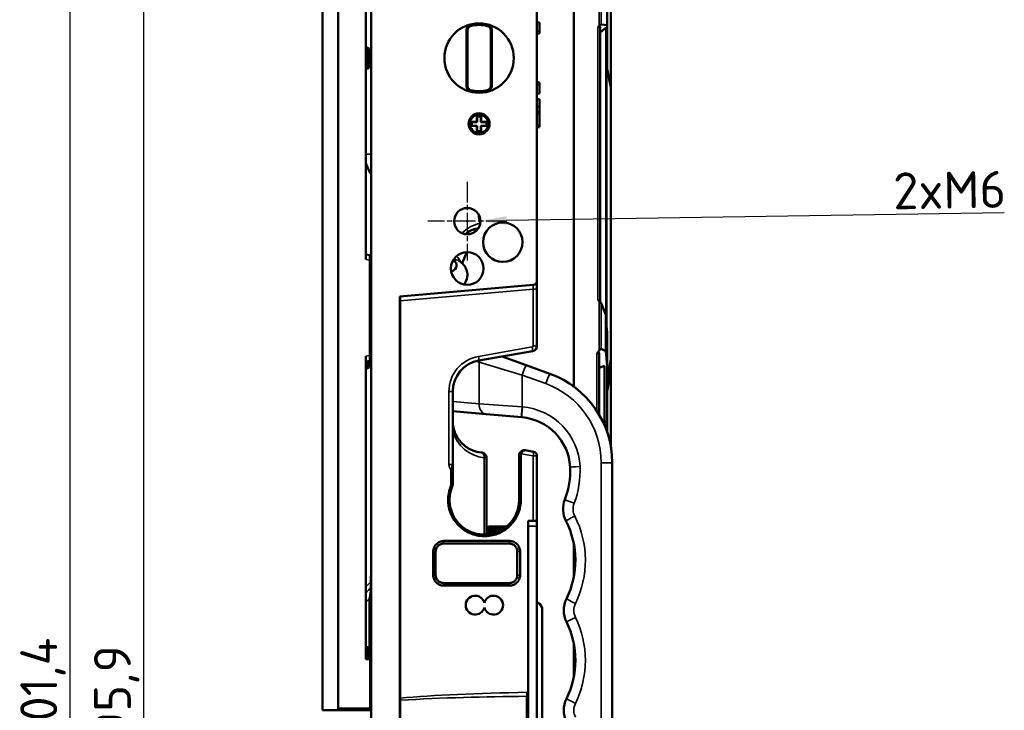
# Model space of a CAD drawing. Header units: millimetres. Extents: x 0 to 4638, y -120 to 1188.
# Tile 150 of 256: x 985 to 1172, y 775 to 906. Entities that reach past the tile are written whole.
import ezdxf

# ---------------------------------------------------------------- set-up
doc = ezdxf.new("R2010")
doc.units = ezdxf.units.MM
doc.header["$LTSCALE"] = 2
doc.linetypes.add('CHAIN', pattern=[0.3543, 0.2362, -0.0295, 0.0591, -0.0295])
for name, color, linetype, lineweight in [('Bemaßung (ISO)', 7, 'Continuous', 25), ('Mittelpunktmarkierung (ISO)', 7, 'Continuous', 25), ('Sichtbar (ISO)', 7, 'Continuous', 50), ('Sichtbar schmal (ISO)', 7, 'Continuous', 35)]:
    doc.layers.add(name, color=color, linetype=linetype, lineweight=lineweight)
doc.styles.add('Notiztext (DIN)', font='isocpeur.ttf')
doc.dimstyles.new('Standard (DIN)', dxfattribs={"dimscale": 2, "dimtxt": 3.5, "dimasz": 2.5, "dimexe": 2, "dimexo": 0.5, "dimgap": 0.5, "dimtad": 1, "dimrnd": 1e-08, "dimtxsty": 'Notiztext (DIN)', "dimcen": 0.09, "dimdle": 10, "dimclrd": 256, "dimclre": 256, "dimclrt": 256, "dimadec": 0, "dimazin": 0, "dimtfac": 1, "dimtmove": 0, "dimatfit": 3, "dimfxl": 1, "dimtolj": 1, "dimtzin": 0, "dimlwd": -1, "dimlwe": -1, "dimarcsym": 0})

# ---------------------------------------------------------------- blocks, each defined once
blk = doc.blocks.new('*D17')
at = {"layer": 'Bemaßung (ISO)', "transparency": 16777216}
for p, q in [((1041.23, 1022.9), (1004.23, 1022.9)), ((1008.23, 1017.9), (1008.23, 532)), ((1041.23, 527), (1004.23, 527))]:
    blk.add_line(p, q, dxfattribs=at)
for points in [[(1007.4, 1017.9), (1009.07, 1017.9), (1008.23, 1022.9)], [(1007.4, 532), (1009.07, 532), (1008.23, 527)]]:
    blk.add_solid(points, dxfattribs=at)
at = {"layer": 'Defpoints', "color": 0, "transparency": 16777216}
for p in [(1042.23, 1022.9), (1008.23, 527), (1042.23, 527)]:
    blk.add_point(p, dxfattribs=at)
at = {"layer": 'Bemaßung (ISO)', "transparency": 16777216, "insert": (998.83, 764.26), "char_height": 7, "attachment_point": 1, "rotation": 90, "style": 'Notiztext (DIN)'}
blk.add_mtext('\\A1;495,9', dxfattribs=at)
blk = doc.blocks.new('*D19')
at = {"layer": 'Bemaßung (ISO)', "transparency": 16777216}
for p, q in [((1066.3, 1028.4), (990.23, 1028.4)), ((994.23, 1023.4), (994.23, 532)), ((1041.23, 527), (990.23, 527))]:
    blk.add_line(p, q, dxfattribs=at)
for points in [[(993.4, 1023.4), (995.07, 1023.4), (994.23, 1028.4)], [(993.4, 532), (995.07, 532), (994.23, 527)]]:
    blk.add_solid(points, dxfattribs=at)
at = {"layer": 'Defpoints', "color": 0, "transparency": 16777216}
for p in [(1067.3, 1028.4), (994.23, 527), (1042.23, 527)]:
    blk.add_point(p, dxfattribs=at)
at = {"layer": 'Bemaßung (ISO)', "transparency": 16777216, "insert": (984.83, 767.71), "char_height": 7, "attachment_point": 1, "rotation": 90, "style": 'Notiztext (DIN)'}
blk.add_mtext('\\A1;501,4', dxfattribs=at)
blk = doc.blocks.new('*D31')
at = {"layer": 'Bemaßung (ISO)', "transparency": 16777216}
for p, q in [((1069.55, 867.95), (1069.91, 867.95)), ((1069.73, 867.77), (1069.73, 868.13)), ((1171.76, 869.52), (1077.23, 868.07))]:
    blk.add_line(p, q, dxfattribs=at)
blk.add_solid([(1077.22, 868.9), (1077.25, 867.23), (1072.23, 867.99)], dxfattribs=at)
at = {"layer": 'Defpoints', "color": 0, "transparency": 16777216}
for p in [(1072.23, 867.99), (1067.23, 867.91)]:
    blk.add_point(p, dxfattribs=at)
at = {"layer": 'Bemaßung (ISO)', "transparency": 16777216, "insert": (1146.14, 877.12), "char_height": 7, "attachment_point": 1, "rotation": 0.8784, "style": 'Notiztext (DIN)'}
blk.add_mtext('\\A1; \\fISOCPEUR|b0|i0;{\\H7.0000;2xM6}', dxfattribs=at)

msp = doc.modelspace()

# ---------------------------------------------------------------- linework, layer by layer
at = {"layer": 'Mittelpunktmarkierung (ISO)', "linetype": 'CHAIN', "ltscale": 8.333956}
for p, q in [((1069.7342, 875.4519), (1069.7342, 860.4519)), ((1077.2342, 867.9519), (1062.2342, 867.9519))]:
    msp.add_line(p, q, dxfattribs=at)
at = {"layer": 'Sichtbar (ISO)'}
for p, q in [((1042.2342, 1022.9019), (1042.2342, 775.0019)), ((1045.1842, 1022.9019), (1045.1842, 775.0019)), ((1045.1842, 1022.6019), (1045.1842, 775.3019)), ((1051.4842, 1022.9019), (1051.4842, 527.0019)), ((1082.9842, 856.6361), (1082.9842, 945.0119)), ((1050.4842, 937.2664), (1050.4842, 860.6373)), ((1096.2842, 905.2013), (1096.2842, 922.9519)), ((1096.9842, 915.3974), (1096.9842, 893.3302)), ((1089.9842, 912.3402), (1089.9842, 836.4997)), ((1083.4842, 905.7125), (1082.9842, 905.7828)), ((1083.4842, 905.6547), (1083.4842, 905.7125)), ((1083.4842, 905.6547), (1083.4842, 904.0037)), ((1095.1696, 905.3662), (1096.2842, 905.2013)), ((1069.5842, 893.633), (1069.5842, 904.2707)), ((1069.7842, 904.2707), (1069.7842, 893.633)), ((1074.1842, 893.633), (1074.1842, 904.2707)), ((1074.3842, 904.2707), (1074.3842, 893.633)), ((1083.4842, 903.6116), (1082.9842, 903.5413)), ((1083.4842, 903.6116), (1083.4842, 904.0037)), ((1094.7802, 905.066), (1094.5277, 904.7549)), ((1094.9842, 904.9328), (1094.9842, 852.6473)), ((1094.9842, 903.8322), (1096.1067, 904.7538)), ((1096.1067, 904.7538), (1096.1067, 849.3525)), ((1096.2058, 903.933), (1096.1067, 904.7538)), ((1096.2058, 903.933), (1096.2058, 847.9618)), ((1096.2842, 896.8979), (1096.2842, 905.2013)), ((1050.7842, 900.9519), (1050.4842, 900.9519)), ((1051.0842, 897.2519), (1051.0842, 900.6519)), ((1050.7842, 896.9519), (1050.4842, 896.9519)), ((1096.2058, 896.8132), (1096.2842, 896.8979)), ((1096.2842, 896.8979), (1096.9842, 893.3302)), ((1083.4842, 894.2984), (1082.9842, 894.3686)), ((1083.4842, 894.2984), (1083.4842, 893.9063)), ((1083.4842, 892.2552), (1083.4842, 893.9063)), ((1083.4842, 892.2552), (1083.4842, 892.1974)), ((1096.9842, 893.3302), (1096.9842, 841.6327)), ((1083.4842, 892.1974), (1082.9842, 892.1272)), ((1083.4842, 891.1204), (1082.9842, 891.1906)), ((1083.4842, 889.7011), (1083.4842, 891.1204)), ((1083.3193, 888.7042), (1083.4842, 888.681)), ((1083.4842, 889.7011), (1083.4842, 888.681)), ((1083.4842, 888.2686), (1083.4842, 888.681)), ((1070.5946, 886.7985), (1070.2747, 886.8265)), ((1071.5842, 886.8519), (1070.2805, 886.8519)), ((1071.6376, 886.7985), (1070.5946, 886.7985)), ((1070.5946, 886.7985), (1070.5946, 886.1053)), ((1071.5842, 888.1555), (1071.5842, 886.8519)), ((1071.6376, 886.7985), (1071.5842, 886.8519)), ((1071.6376, 887.8414), (1071.6096, 888.1613)), ((1071.6376, 887.8414), (1071.6376, 886.7985)), ((1072.3307, 887.8414), (1071.6376, 887.8414)), ((1072.3307, 887.8414), (1072.3587, 888.1613)), ((1072.3307, 886.7985), (1072.3307, 887.8414)), ((1072.3842, 886.8519), (1072.3307, 886.7985)), ((1073.3737, 886.7985), (1072.3307, 886.7985)), ((1072.3842, 886.8519), (1072.3842, 888.1555)), ((1073.6878, 886.8519), (1072.3842, 886.8519)), ((1073.3737, 886.7985), (1073.6936, 886.8265)), ((1073.3737, 886.1053), (1073.3737, 886.7985)), ((1083.4842, 888.2686), (1083.4842, 886.255)), ((1070.5946, 886.1053), (1070.2747, 886.0773)), ((1070.2805, 886.0519), (1071.5842, 886.0519)), ((1070.5946, 886.1053), (1071.6376, 886.1053)), ((1071.5842, 886.0519), (1071.6376, 886.1053)), ((1071.5842, 886.0519), (1071.5842, 884.7482)), ((1071.6376, 885.0624), (1071.6096, 884.7424)), ((1071.6376, 886.1053), (1071.6376, 885.0624)), ((1071.6376, 885.0624), (1072.3307, 885.0624)), ((1072.3307, 886.1053), (1073.3737, 886.1053)), ((1072.3307, 886.1053), (1072.3842, 886.0519)), ((1072.3307, 885.0624), (1072.3307, 886.1053)), ((1072.3307, 885.0624), (1072.3587, 884.7424)), ((1072.3842, 886.0519), (1073.6878, 886.0519)), ((1072.3842, 884.7482), (1072.3842, 886.0519)), ((1073.3737, 886.1053), (1073.6936, 886.0773)), ((1083.4842, 885.8425), (1082.9842, 885.8425)), ((1083.4842, 885.8425), (1083.4842, 886.255)), ((1051.2136, 861.4996), (1050.4842, 861.6282)), ((1051.2023, 860.5107), (1051.2023, 842.3931)), ((1051.4842, 860.5107), (1051.2023, 860.5107)), ((1068.7573, 859.9404), (1069.6756, 862.0513)), ((1056.9242, 853.6231), (1082.2539, 855.8391)), ((1082.9842, 856.6361), (1082.9842, 855.0409)), ((1082.9842, 855.0409), (1082.9842, 844.2493)), ((1056.9242, 696.2807), (1056.9242, 853.6231)), ((1056.9842, 853.6283), (1056.9842, 696.2755)), ((1094.5277, 852.9397), (1094.7802, 852.8082)), ((1095.1696, 852.3501), (1096.0485, 850.1697)), ((1096.0485, 850.1697), (1096.1067, 849.3525)), ((1096.0485, 843.2182), (1096.0485, 850.1697)), ((1096.2058, 847.9618), (1096.2842, 846.8614)), ((1096.2842, 846.8614), (1096.2842, 840.3748)), ((1096.0485, 843.2182), (1095.1696, 843.6651)), ((1050.4842, 842.2664), (1050.4842, 784.7008)), ((1051.4842, 842.3931), (1051.2023, 842.3931)), ((1082.1578, 843.2645), (1071.9423, 841.4632)), ((1080.9404, 840.5776), (1076.3646, 842.243)), ((1094.7802, 843.3549), (1094.3277, 842.6982)), ((1094.7842, 842.8146), (1094.7842, 831.1767)), ((1096.2842, 840.3748), (1096.0485, 843.2182)), ((1050.4842, 841.2755), (1051.2136, 841.4042)), ((1050.7842, 839.9519), (1050.4842, 839.9519)), ((1051.0842, 840.2519), (1051.0842, 841.3813)), ((1080.9404, 840.5776), (1085.4405, 838.9397)), ((1094.7842, 840.0806), (1095.7842, 840.4446)), ((1095.7842, 840.4446), (1095.7842, 829.219)), ((1096.2842, 837.792), (1096.9842, 841.6327)), ((1096.2842, 829.9008), (1096.2842, 840.3748)), ((1096.9842, 841.6327), (1096.9842, 839.8002)), ((1096.2842, 835.5125), (1096.9842, 839.8002)), ((1096.9842, 825.2978), (1096.9842, 839.8002)), ((1066.9842, 835.5544), (1066.9842, 821.6611)), ((1073.3121, 831.2558), (1066.9842, 831.8094)), ((1073.3121, 831.2558), (1080.082, 830.6635)), ((1080.1495, 830.6576), (1080.082, 830.6635)), ((1095.7842, 829.7188), (1096.2842, 829.9008)), ((1096.2842, 828.7772), (1096.2842, 829.9008)), ((1096.2842, 827.9413), (1096.2842, 828.7772)), ((1094.7842, 825.5599), (1094.7842, 825.5598)), ((1079.5842, 815.5067), (1079.5842, 823.4049)), ((1079.6904, 823.8535), (1079.96, 823.7291)), ((1079.8832, 823.4049), (1079.8832, 815.5227)), ((1080.7578, 824.3897), (1082.3231, 824.1137)), ((1082.9842, 823.3258), (1082.9842, 810.9519)), ((1073.3934, 808.3646), (1073.3934, 822.97)), ((1097.2842, 727.8785), (1097.2842, 822.0252)), ((1066.7086, 817.8084), (1066.7086, 820.6675)), ((1066.7086, 820.6675), (1066.9842, 820.6675)), ((1066.9842, 820.6675), (1066.9842, 817.8084)), ((1079.5842, 814.9519), (1079.5842, 815.5067)), ((1082.2469, 810.9519), (1081.2842, 810.9519)), ((1081.2842, 778.1614), (1081.2842, 810.9519)), ((1082.2469, 810.9519), (1082.9842, 810.9519)), ((1082.9842, 810.9519), (1082.9842, 809.9519)), ((1082.9842, 809.9519), (1082.9842, 739.9519)), ((1073.3934, 809.4469), (1073.5413, 809.5947)), ((1075.8349, 808.9993), (1073.8299, 808.9993)), ((1076.8503, 809.6028), (1073.8734, 809.6028)), ((1077.2475, 809.9136), (1073.8957, 809.9136)), ((1073.8984, 809.9107), (1073.8984, 809.9075)), ((1073.8984, 809.5759), (1073.8984, 809.5666)), ((1073.8984, 808.926), (1073.8984, 808.9113)), ((1077.7342, 806.6519), (1065.2342, 806.6519)), ((1065.2734, 807.1519), (1077.7734, 807.1519)), ((1089.9842, 806.5788), (1089.9842, 800.3254)), ((1063.2734, 800.6519), (1063.2734, 805.1519)), ((1063.7342, 805.1519), (1063.7342, 800.6519)), ((1079.2342, 800.6519), (1079.2342, 805.1519)), ((1079.7734, 805.1519), (1079.7734, 800.6519)), ((1051.3883, 800.5151), (1051.3883, 799.3592)), ((1051.4842, 799.3592), (1051.3883, 799.3592)), ((1065.2342, 799.1519), (1077.7342, 799.1519)), ((1051.4842, 798.3908), (1051.4229, 798.2358)), ((1077.7734, 798.6519), (1065.2734, 798.6519)), ((1050.9095, 795.9519), (1050.9095, 795.9519)), ((1051.4842, 795.9891), (1051.1852, 796.2025)), ((1051.1853, 784.9405), (1051.1853, 796.2024)), ((1082.9842, 795.5129), (1083.5511, 795.1855)), ((1083.9842, 794.4355), (1083.5511, 795.1855)), ((1083.9842, 794.4358), (1083.9842, 794.4355)), ((1083.9842, 794.4355), (1083.9842, 755.4682)), ((1089.9842, 787.579), (1089.9842, 781.3248)), ((1050.7842, 786.9519), (1050.4842, 786.9519)), ((1051.0842, 784.9494), (1051.0842, 786.6519)), ((1051.3016, 784.9304), (1050.4842, 785.0019)), ((1050.4842, 784.7008), (1051.2861, 784.6306)), ((1051.2861, 784.6306), (1051.316, 784.658)), ((1051.2861, 775.3033), (1051.2861, 784.6306)), ((1051.3016, 784.9304), (1051.316, 784.9147)), ((1051.316, 784.9147), (1051.4842, 784.7311)), ((1051.316, 784.9147), (1051.316, 784.658)), ((1051.316, 784.658), (1051.4842, 784.5719)), ((1081.2842, 777.592), (1081.2842, 772.3117)), ((1042.2342, 775.0019), (1045.1842, 775.0019)), ((1045.1842, 775.3019), (1051.2851, 775.3019)), ((1051.2842, 775.0019), (1045.1842, 775.0019)), ((1051.2842, 775.0019), (1051.2851, 775.0028)), ((1051.2851, 775.3019), (1051.2861, 775.3033)), ((1051.2851, 775.0028), (1051.2851, 775.3019)), ((1051.4842, 775.2019), (1051.2851, 775.0028)), ((1051.4842, 775.3853), (1051.2861, 775.3033))]:
    msp.add_line(p, q, dxfattribs=at)
for centre, radius in [((1071.9842, 898.9519), 6.6), ((1071.9842, 886.4519), 2), ((1071.9842, 886.4519), 1.75), ((1069.7342, 867.9519), 2.5), ((1076.4842, 863.9519), 3.75), ((1069.7342, 858.9519), 3.1)]:
    msp.add_circle(centre, radius, dxfattribs=at)
for centre, radius, start, end in [((1071.9842, 898.9519), 6.5, 75.253347, 104.746653), ((1070.5842, 904.2707), 1, 104.746653, 180), ((1070.5842, 904.2707), 0.8, 104.746653, 180), ((1071.9842, 898.9519), 6.3, 75.253347, 104.746653), ((1073.3842, 904.2707), 0.8, 0, 75.253347), ((1073.3842, 904.2707), 1, 0, 75.253347), ((1050.7842, 900.6519), 0.3, 0, 90), ((1050.7842, 897.2519), 0.3, 270, 0), ((1070.5842, 893.633), 1, 180, 255.253347), ((1070.5842, 893.633), 0.8, 180, 255.253347), ((1071.9842, 898.9519), 6.5, 255.253347, 284.746653), ((1071.9842, 898.9519), 6.3, 255.253347, 284.746653), ((1073.3842, 893.633), 0.8, 284.746653, 0), ((1073.3842, 893.633), 1, 284.746653, 0), ((1072.9842, 860.7307), 6, 102.614676, 127.581743), ((1071.4554, 867.5617), 1, 282.614676, 294.449106), ((1082.1842, 856.6361), 0.8, 275, 0), ((1081.9842, 844.2493), 1, 280, 0), ((1050.7842, 840.2519), 0.3, 270, 0), ((1072.9842, 835.5544), 6, 100, 180), ((1079.2842, 822.0252), 18, 0, 70), ((1079.278, 820.6956), 10, 2.838914, 85), ((1072.9842, 829.9451), 6, 221.977443, 228.373019), ((1082.1842, 823.3258), 0.8, 0, 80), ((1074.2438, 820.446), 15.0404, 338.885561, 2.838914), ((1092.9387, 813.2268), 5, 158.885561, 206.985675), ((1073.7425, 803.4519), 16.5417, 333.831927, 26.985675), ((1071.2342, 794.9519), 1.8, 13.536203, 346.463797), ((1074.7342, 794.9519), 1.8, 193.536203, 166.463797), ((1093.0762, 793.9519), 5, 153.831927, 206.168073), ((1073.7425, 784.4519), 16.5417, 333.831927, 26.168073), ((1050.7842, 786.6519), 0.3, 0, 90), ((1093.0762, 774.9519), 5, 153.831927, 206.168073)]:
    msp.add_arc(centre, radius, start, end, dxfattribs=at)
for centre, major_axis, ratio, start_param, end_param in [((1094.7366, 904.5911), (-0.4575, -0.7665), 0.26326594, 3.24975146, 4.20968255), ((1094.4842, 904.2801), (0.4575, 0.7665), 0.26326594, 5.86774534, 7.3512752), ((1057.3365, 880.7019), (-7.0348, 0), 0.99862577, 0.22827126, 0.58825819), ((1062.9074, 859.4928), (4.826, 0.0775), 0.40613325, 5.60900523, 6.80659063), ((1094.7366, 852.2327), (0.3081, -0.5978), 0.65883791, 1.43059279, 2.39052388), ((1094.7366, 842.6935), (-0.4293, -0.9733), 0.26326594, 3.12711318, 4.08704427), ((1094.2842, 842.0368), (-0.4293, -0.9733), 0.26326594, 2.6035144, 4.08704427), ((1093.2705, 826.9519), (3.527, 0), 0.99616552, 0.54630663, 0.77747898), ((1080.5812, 823.4048), (-0.0003, 0.9987), 0.99839025, 1.10461275, 1.57048683), ((1080.4323, 823.446), (-0.1449, -0.6118), 0.86555962, 4.44422942, 4.98054854), ((1086.757, 550.8673), (-2.9789, -264.8596), 0.76282641, 3.19036086, 3.19184112)]:
    msp.add_ellipse(centre, major_axis=major_axis, ratio=ratio, start_param=start_param, end_param=end_param, dxfattribs=at)
for points in [[(1083.3193, 888.7042), (1083.2077, 888.7199), (1083.096, 888.7347), (1082.9842, 888.749)], [(1071.2227, 865.9433), (1071.2377, 866.1168), (1071.2384, 866.2926), (1071.2248, 866.4667)], [(1051.2174, 861.4972), (1051.3063, 861.3904), (1051.3951, 861.2838), (1051.4842, 861.1773)], [(1051.4842, 841.7264), (1051.3951, 841.62), (1051.3063, 841.5133), (1051.2174, 841.4066)], [(1083.5511, 795.1855), (1083.5516, 795.1856), (1083.552, 795.1854), (1083.5522, 795.1849)], [(1083.5523, 795.1849), (1083.6962, 794.9352), (1083.8402, 794.6854), (1083.9842, 794.4358)], [(1051.3022, 784.93), (1051.302, 784.9302), (1051.3018, 784.9303), (1051.3016, 784.9304)], [(1051.3022, 784.93), (1051.3628, 784.8637), (1051.4235, 784.7974), (1051.4842, 784.7311)]]:
    msp.add_open_spline(points, degree=3, dxfattribs=at)
for points, knots in [([(1071.2027, 865.9287), (1071.2027, 865.9306), (1071.2026, 865.9325), (1071.2026, 865.9345), (1071.2006, 866.0593), (1071.1843, 866.1861), (1071.1546, 866.3093), (1071.1446, 866.3508), (1071.133, 866.3922), (1071.1199, 866.4333)], [0.4989799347, 0.4989799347, 0.4989799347, 0.4989799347, 0.4999943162, 0.4999943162, 0.4999943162, 0.5653235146, 0.5653235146, 0.5653235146, 0.5873192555, 0.5873192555, 0.5873192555, 0.5873192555]), ([(1051.2136, 861.4996), (1051.2229, 861.4979), (1051.2263, 861.4709), (1051.2282, 861.37), (1051.2271, 861.2986), (1051.2251, 861.1188), (1051.2241, 861.0123), (1051.2184, 860.7736), (1051.2131, 860.6427), (1051.2023, 860.5107)], [-0.155585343, -0.155585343, -0.155585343, -0.155585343, -0.115995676, -0.115995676, -0.07787179, -0.07787179, -0.039727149, -0.039727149, 0, 0, 0, 0]), ([(1068.1483, 860.4177), (1068.1483, 860.4177), (1068.1512, 860.4156), (1068.1571, 860.4117), (1068.1571, 860.4117), (1068.1571, 860.4117)], [3.6317132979, 3.6317132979, 3.6317132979, 3.6317132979, 3.6874983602, 3.6874983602, 3.6876161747, 3.6876161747, 3.6876161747, 3.6876161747]), ([(1069.1209, 855.9131), (1069.1636, 855.9686), (1069.2053, 856.0261), (1069.4843, 856.4393), (1069.6769, 856.8819), (1069.7855, 857.7268), (1069.7603, 858.0985), (1069.5808, 858.7889), (1069.4268, 859.1032), (1069.0113, 859.7146), (1068.7344, 859.9838), (1068.3506, 860.2799), (1068.2546, 860.3478), (1068.1571, 860.4117)], [5.976413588, 5.976413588, 5.976413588, 5.976413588, 6.013203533, 6.013203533, 6.230936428, 6.230936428, 6.388061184, 6.388061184, 6.550213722, 6.550213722, 6.760674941, 6.760674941, 6.829208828, 6.829208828, 6.829208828, 6.829208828]), ([(1051.2023, 842.3931), (1051.213, 842.2617), (1051.2183, 842.1313), (1051.2241, 841.8929), (1051.2251, 841.7864), (1051.2271, 841.6062), (1051.2282, 841.5347), (1051.2264, 841.433), (1051.2229, 841.4058), (1051.2136, 841.4042)], [-0.155567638, -0.155567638, -0.155567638, -0.155567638, -0.116017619, -0.116017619, -0.077878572, -0.077878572, -0.03975631, -0.03975631, 0, 0, 0, 0]), ([(1066.9842, 829.9451), (1066.9842, 829.5124), (1067.0345, 829.0747), (1067.2174, 828.2481), (1067.3523, 827.8509), (1067.7, 827.0736), (1067.9246, 826.697), (1068.2834, 826.2121), (1068.4014, 826.0679), (1068.5237, 825.932)], [0, 0, 0, 0, 0.129791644, 0.129791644, 0.261316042, 0.261316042, 0.413004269, 0.413004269, 0.482711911, 0.482711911, 0.482711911, 0.482711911]), ([(1068.9991, 825.461), (1069.5586, 824.9664), (1070.1757, 824.6061), (1071.3082, 824.1604), (1071.8287, 824.0339), (1072.3523, 823.9784)], [0, 0, 0, 0, 0.296803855, 0.296803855, 0.539468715, 0.539468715, 0.539468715, 0.539468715]), ([(1072.3523, 823.9784), (1072.3815, 823.9753), (1072.4057, 823.9729), (1072.4387, 823.9696), (1072.45, 823.9686), (1072.4577, 823.9679)], [0, 0, 0, 0, 0.0129491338, 0.0129491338, 0.0230107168, 0.0230107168, 0.0230107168, 0.0230107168]), ([(1072.3524, 823.9786), (1072.386, 823.975), (1072.4139, 823.9722), (1072.4524, 823.9686), (1072.4683, 823.9672), (1072.4867, 823.9654), (1072.4897, 823.9651), (1072.4963, 823.9644), (1072.4993, 823.9641), (1072.5056, 823.9634), (1072.5085, 823.963), (1072.5157, 823.9621), (1072.5204, 823.9615), (1072.5311, 823.9601), (1072.5371, 823.9592), (1072.5549, 823.9564), (1072.5668, 823.9544), (1072.6098, 823.9461), (1072.6408, 823.9386), (1072.7526, 823.9057), (1072.8314, 823.8711), (1072.9966, 823.7717), (1073.0811, 823.6998), (1073.2211, 823.5347), (1073.2782, 823.4394), (1073.3581, 823.2378), (1073.3818, 823.1289), (1073.3883, 823.0037), (1073.3887, 822.9869), (1073.3887, 822.9702)], [0, 0, 0, 0, 0.015284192, 0.015284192, 0.030218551, 0.030218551, 0.033018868, 0.033018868, 0.034822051, 0.034822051, 0.035967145, 0.035967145, 0.037534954, 0.037534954, 0.039410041, 0.039410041, 0.043027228, 0.043027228, 0.052580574, 0.052580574, 0.07797494, 0.07797494, 0.110421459, 0.110421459, 0.14289977, 0.14289977, 0.175473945, 0.175473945, 0.180508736, 0.180508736, 0.180508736, 0.180508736]), ([(1072.4577, 823.9682), (1072.4644, 823.9676), (1072.4695, 823.9672), (1072.4728, 823.9669), (1072.4761, 823.9666), (1072.4778, 823.9665), (1072.4778, 823.9665)], [0.20878286, 0.20878286, 0.20878286, 0.20878286, 0.278409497, 0.278409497, 0.278409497, 0.347758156, 0.347758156, 0.347758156, 0.347758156]), ([(1079.6904, 823.8535), (1079.7367, 823.9459), (1079.8008, 824.0372), (1079.8841, 824.119), (1079.8934, 824.1281), (1079.9034, 824.1375), (1079.914, 824.1471), (1079.9983, 824.2231), (1080.1231, 824.2951), (1080.1891, 824.3235), (1080.2635, 824.3555), (1080.3536, 824.3837), (1080.4583, 824.3969), (1080.4643, 824.3977), (1080.4702, 824.3984), (1080.476, 824.399), (1080.571, 824.4093), (1080.6409, 824.4102), (1080.7578, 824.3897)], [0, 0, 0, 0, 0.25, 0.25, 0.25, 0.27788601, 0.27788601, 0.27788601, 0.5, 0.5, 0.5, 0.75, 0.75, 0.75, 0.76436984, 0.76436984, 0.76436984, 1, 1, 1, 1]), ([(1080.7578, 824.3897), (1080.6765, 824.4039), (1080.6158, 824.3952), (1080.5584, 824.3802), (1080.4945, 824.3634), (1080.4326, 824.3383), (1080.3493, 824.2776), (1080.2747, 824.2233), (1080.2039, 824.1511), (1080.1409, 824.0655), (1080.0704, 823.9698), (1080.0079, 823.8543), (1079.96, 823.7291)], [0, 0, 0, 0, 0.2364943, 0.2364943, 0.2364943, 0.5, 0.5, 0.5, 0.73588447, 0.73588447, 0.73588447, 1, 1, 1, 1]), ([(1066.7086, 820.6675), (1066.7634, 820.9234), (1066.831, 821.1467), (1066.8859, 821.3044), (1066.9134, 821.3833), (1066.9473, 821.4798), (1066.9564, 821.5095), (1066.9655, 821.5393), (1066.9847, 821.5936), (1066.9842, 821.6611)], [0.000000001, 0.000000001, 0.000000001, 0.000000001, 0.5, 0.5, 0.5, 0.75, 0.75, 0.75, 1, 1, 1, 1]), ([(1066.9842, 821.6611), (1066.9842, 821.4867), (1066.9842, 821.3876), (1066.9841, 821.2011), (1066.9841, 821.0146), (1066.9842, 820.8367), (1066.9842, 820.6675)], [0, 0, 0, 0, 0.5, 0.5, 0.5, 1, 1, 1, 1]), ([(1079.8831, 815.5227), (1079.9446, 814.7785), (1079.8854, 814.0301), (1079.528, 812.5766), (1079.233, 811.8867), (1078.3515, 810.4964), (1077.7258, 809.8386), (1076.2544, 808.7983), (1075.4231, 808.4271), (1073.665, 808.0253), (1072.7573, 807.9988), (1070.9828, 808.2958), (1070.133, 808.6159), (1068.5998, 809.5683), (1067.9354, 810.1892), (1066.8869, 811.6458), (1066.5098, 812.466), (1066.1243, 814.0688), (1066.07, 814.819), (1066.2034, 816.3101), (1066.39, 817.0438), (1066.6916, 817.7276)], [-2.52074438, -2.52074438, -2.52074438, -2.52074438, -2.29713058, -2.29713058, -2.07304511, -2.07304511, -1.80244423, -1.80244423, -1.53102583, -1.53102583, -1.25989981, -1.25989981, -0.9890408, -0.9890408, -0.71789358, -0.71789358, -0.44913365, -0.44913365, -0.22432877, -0.22432877, 0, 0, 0, 0]), ([(1066.9419, 817.6073), (1066.6752, 817.0005), (1066.5014, 816.3569), (1066.3515, 815.039), (1066.3763, 814.3724), (1066.5793, 813.3031), (1066.6989, 812.8937), (1066.9364, 812.3005), (1067.0253, 812.1063), (1067.3201, 811.5369), (1067.5532, 811.1773), (1067.9525, 810.6754), (1068.0937, 810.5146), (1068.3916, 810.207), (1068.5481, 810.0604), (1069.0381, 809.6441), (1069.3909, 809.3992), (1069.9521, 809.0856), (1070.1442, 808.9903), (1070.7344, 808.7323), (1071.1439, 808.5991), (1071.773, 808.4604), (1071.9847, 808.4245), (1072.6218, 808.348), (1073.0497, 808.3384), (1073.6897, 808.3862), (1073.903, 808.4126), (1074.326, 808.4862), (1074.5354, 808.5332), (1075.1558, 808.7046), (1075.5573, 808.859), (1076.1329, 809.1475), (1076.32, 809.2529), (1076.683, 809.4815), (1076.8586, 809.6045), (1077.3664, 809.9982), (1077.6785, 810.2928), (1078.0893, 810.7643), (1078.212, 810.9185), (1078.5296, 811.3566), (1078.7095, 811.6505), (1078.9831, 812.188), (1079.087, 812.4255), (1079.3109, 813.0328), (1079.4129, 813.4084), (1079.5154, 813.9823), (1079.5412, 814.1753), (1079.5756, 814.5629), (1079.5842, 814.7573), (1079.5842, 814.9519)], [0, 0, 0, 0, 0.19893862, 0.19893862, 0.39784299, 0.39784299, 0.52558755, 0.52558755, 0.58968731, 0.58968731, 0.71813195, 0.71813195, 0.78242257, 0.78242257, 0.84685863, 0.84685863, 0.97576046, 0.97576046, 1.04025744, 1.04025744, 1.1695803, 1.1695803, 1.23418059, 1.23418059, 1.36274311, 1.36274311, 1.42740794, 1.42740794, 1.49198549, 1.49198549, 1.62112792, 1.62112792, 1.68568068, 1.68568068, 1.7501295, 1.7501295, 1.8788508, 1.8788508, 1.93804111, 1.93804111, 2.04139468, 2.04139468, 2.11914426, 2.11914426, 2.23571313, 2.23571313, 2.29409959, 2.29409959, 2.35247014, 2.35247014, 2.35247014, 2.35247014]), ([(1066.6916, 817.7276), (1066.6972, 817.7403), (1066.7014, 817.7536), (1066.7071, 817.7807), (1066.7086, 817.7946), (1066.7086, 817.8084)], [-0.00832368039, -0.00832368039, -0.00832368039, -0.00832368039, -0.00416186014, -0.00416186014, 0, 0, 0, 0]), ([(1066.9842, 817.8084), (1066.9842, 817.7739), (1066.9806, 817.7394), (1066.9664, 817.6719), (1066.9558, 817.6389), (1066.9419, 817.6073)], [-0.0207534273, -0.0207534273, -0.0207534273, -0.0207534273, -0.0103766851, -0.0103766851, 0, 0, 0, 0]), ([(1073.5413, 809.5947), (1073.5413, 809.5947), (1073.5499, 809.6027), (1073.5809, 809.6316), (1073.6032, 809.6525), (1073.6509, 809.6976), (1073.6794, 809.7248), (1073.7099, 809.7542)], [-0.0625619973, -0.0625619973, -0.0625619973, -0.0625619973, -0.0499241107, -0.0499241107, -0.0372862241, -0.0372862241, -0.0241028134, -0.0241028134, -0.0241028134, -0.0241028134]), ([(1073.7099, 809.5136), (1073.6794, 809.4902), (1073.6509, 809.4703), (1073.6032, 809.4411), (1073.5809, 809.4299), (1073.5499, 809.422), (1073.5413, 809.4256), (1073.5413, 809.4474), (1073.5499, 809.4663), (1073.5809, 809.5144), (1073.6032, 809.5435), (1073.6509, 809.6015), (1073.6794, 809.634), (1073.7099, 809.6675)], [0.0241028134, 0.0241028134, 0.0241028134, 0.0241028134, 0.0372862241, 0.0372862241, 0.0499241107, 0.0499241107, 0.0625619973, 0.0625619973, 0.0751998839, 0.0751998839, 0.0878377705, 0.0878377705, 0.1010211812, 0.1010211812, 0.1010211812, 0.1010211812]), ([(1073.7099, 809.2595), (1073.6794, 809.2242), (1073.6509, 809.1886), (1073.6032, 809.1217), (1073.5809, 809.0863), (1073.5499, 809.0224), (1073.5413, 808.9938), (1073.5413, 808.9516), (1073.5499, 808.9368), (1073.5809, 808.9229), (1073.6032, 808.9238), (1073.6509, 808.9351), (1073.6794, 808.9464), (1073.7099, 808.9621)], [-0.1010211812, -0.1010211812, -0.1010211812, -0.1010211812, -0.0878377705, -0.0878377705, -0.0751998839, -0.0751998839, -0.0625619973, -0.0625619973, -0.0499241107, -0.0499241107, -0.0372862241, -0.0372862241, -0.0241028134, -0.0241028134, -0.0241028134, -0.0241028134]), ([(1073.5842, 808.3792), (1073.5968, 808.4037), (1073.6114, 808.428), (1073.6509, 808.4869), (1073.6794, 808.5233), (1073.7099, 808.5579)], [0.0796842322, 0.0796842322, 0.0796842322, 0.0796842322, 0.0878377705, 0.0878377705, 0.1010211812, 0.1010211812, 0.1010211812, 0.1010211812]), ([(1073.7099, 809.7542), (1073.7393, 809.7824), (1073.7668, 809.8085), (1073.8204, 809.8578), (1073.8485, 809.8825), (1073.8778, 809.9048), (1073.8855, 809.9099), (1073.8958, 809.9145), (1073.8984, 809.914), (1073.8984, 809.9107)], [0.1496941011, 0.1496941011, 0.1496941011, 0.1496941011, 0.1623657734, 0.1623657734, 0.17785163, 0.17785163, 0.1855945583, 0.1855945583, 0.1933374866, 0.1933374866, 0.1933374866, 0.1933374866]), ([(1073.8984, 809.9075), (1073.8984, 809.9041), (1073.8958, 809.8978), (1073.8855, 809.8801), (1073.8778, 809.8686), (1073.8485, 809.8285), (1073.8204, 809.7938), (1073.7668, 809.7308), (1073.7393, 809.6997), (1073.7099, 809.6675)], [0.0686598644, 0.0686598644, 0.0686598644, 0.0686598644, 0.0764027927, 0.0764027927, 0.0841457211, 0.0841457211, 0.0996315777, 0.0996315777, 0.11230325, 0.11230325, 0.11230325, 0.11230325]), ([(1073.7099, 809.5136), (1073.7393, 809.5359), (1073.7668, 809.5551), (1073.8204, 809.5875), (1073.8485, 809.6004), (1073.8778, 809.6035), (1073.8855, 809.6019), (1073.8958, 809.593), (1073.8984, 809.5857), (1073.8984, 809.5759)], [0.1496941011, 0.1496941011, 0.1496941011, 0.1496941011, 0.1623657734, 0.1623657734, 0.17785163, 0.17785163, 0.1855945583, 0.1855945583, 0.1933374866, 0.1933374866, 0.1933374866, 0.1933374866]), ([(1073.8984, 809.5666), (1073.8984, 809.5567), (1073.8958, 809.5441), (1073.8855, 809.5144), (1073.8778, 809.4974), (1073.8485, 809.4423), (1073.8204, 809.3998), (1073.7668, 809.3275), (1073.7393, 809.2934), (1073.7099, 809.2595)], [0.0686598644, 0.0686598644, 0.0686598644, 0.0686598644, 0.0764027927, 0.0764027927, 0.0841457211, 0.0841457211, 0.0996315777, 0.0996315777, 0.11230325, 0.11230325, 0.11230325, 0.11230325]), ([(1073.8984, 808.926), (1073.8984, 808.9417), (1073.8958, 808.9552), (1073.8855, 808.9769), (1073.8778, 808.9851), (1073.8485, 809.0016), (1073.8204, 809.0013), (1073.7668, 808.9881), (1073.7393, 808.9771), (1073.7099, 808.9621)], [-0.1933374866, -0.1933374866, -0.1933374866, -0.1933374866, -0.1855945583, -0.1855945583, -0.17785163, -0.17785163, -0.1623657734, -0.1623657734, -0.1496941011, -0.1496941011, -0.1496941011, -0.1496941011]), ([(1073.7099, 808.5579), (1073.7393, 808.5912), (1073.7668, 808.626), (1073.8204, 808.7027), (1073.8485, 808.75), (1073.8778, 808.8164), (1073.8855, 808.8378), (1073.8958, 808.8774), (1073.8984, 808.8955), (1073.8984, 808.9113)], [-0.11230325, -0.11230325, -0.11230325, -0.11230325, -0.0996315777, -0.0996315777, -0.0841457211, -0.0841457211, -0.0764027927, -0.0764027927, -0.0686598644, -0.0686598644, -0.0686598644, -0.0686598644]), ([(1063.2734, 805.1519), (1063.2733, 805.2862), (1063.287, 805.4204), (1063.3407, 805.6834), (1063.3808, 805.8123), (1063.5341, 806.172), (1063.6805, 806.3882), (1064.0442, 806.7503), (1064.2612, 806.8958), (1064.7423, 807.0983), (1065.0078, 807.152), (1065.2734, 807.1519)], [-0.314899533, -0.314899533, -0.314899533, -0.314899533, -0.274538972, -0.274538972, -0.234187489, -0.234187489, -0.157071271, -0.157071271, -0.079914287, -0.079914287, 0, 0, 0, 0]), ([(1065.2342, 806.6519), (1065.1233, 806.6519), (1065.0128, 806.6396), (1064.7966, 806.5909), (1064.6915, 806.5547), (1064.5246, 806.4755), (1064.4603, 806.439), (1064.318, 806.3436), (1064.2425, 806.2815), (1064.1046, 806.1436), (1064.0425, 806.0681), (1063.9471, 805.9258), (1063.9106, 805.8615), (1063.8314, 805.6947), (1063.7951, 805.5895), (1063.7464, 805.3732), (1063.7342, 805.2627), (1063.7342, 805.1519)], [0, 0, 0, 0, 0.033426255, 0.033426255, 0.066842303, 0.066842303, 0.08909183, 0.08909183, 0.118440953, 0.118440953, 0.147757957, 0.147757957, 0.169945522, 0.169945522, 0.203208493, 0.203208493, 0.236453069, 0.236453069, 0.236453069, 0.236453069]), ([(1079.2342, 805.1519), (1079.2342, 805.2628), (1079.2218, 805.3734), (1079.1731, 805.5898), (1079.1368, 805.6949), (1079.0575, 805.8619), (1079.021, 805.9262), (1078.9256, 806.0684), (1078.8636, 806.1438), (1078.726, 806.2814), (1078.6506, 806.3433), (1078.4469, 806.48), (1078.3124, 806.5438), (1078.0293, 806.63), (1077.8821, 806.6519), (1077.7342, 806.6519)], [0, 0, 0, 0, 0.033271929, 0.033271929, 0.066560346, 0.066560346, 0.088743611, 0.088743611, 0.117983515, 0.117983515, 0.147252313, 0.147252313, 0.191812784, 0.191812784, 0.23640306, 0.23640306, 0.23640306, 0.23640306]), ([(1077.7734, 807.1519), (1077.9076, 807.1519), (1078.0419, 807.1383), (1078.3049, 807.0845), (1078.4338, 807.0445), (1078.7932, 806.8913), (1079.0095, 806.7449), (1079.3716, 806.3813), (1079.5172, 806.1643), (1079.6683, 805.8054), (1079.7075, 805.6778), (1079.7601, 805.4175), (1079.7735, 805.2847), (1079.7734, 805.1519)], [-0.314816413, -0.314816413, -0.314816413, -0.314816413, -0.274351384, -0.274351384, -0.233914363, -0.233914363, -0.156756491, -0.156756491, -0.079699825, -0.079699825, -0.039843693, -0.039843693, 0, 0, 0, 0]), ([(1065.2734, 798.6519), (1065.1391, 798.6518), (1065.0049, 798.6655), (1064.7419, 798.7192), (1064.613, 798.7593), (1064.2536, 798.9124), (1064.0372, 799.0588), (1063.6752, 799.4225), (1063.5296, 799.6394), (1063.3785, 799.9984), (1063.3393, 800.1259), (1063.2867, 800.3863), (1063.2733, 800.5191), (1063.2734, 800.6519)], [-0.314816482, -0.314816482, -0.314816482, -0.314816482, -0.27435138, -0.27435138, -0.233914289, -0.233914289, -0.156756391, -0.156756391, -0.079699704, -0.079699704, -0.039843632, -0.039843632, 0, 0, 0, 0]), ([(1063.7342, 800.6519), (1063.7342, 800.541), (1063.7464, 800.4305), (1063.7951, 800.2142), (1063.8314, 800.1091), (1063.9106, 799.9423), (1063.9471, 799.878), (1064.0425, 799.7356), (1064.1046, 799.6601), (1064.2425, 799.5222), (1064.318, 799.4602), (1064.4603, 799.3648), (1064.5246, 799.3283), (1064.6915, 799.2491), (1064.7966, 799.2128), (1065.0128, 799.1642), (1065.1233, 799.1519), (1065.2342, 799.1519)], [0, 0, 0, 0, 0.033258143, 0.033258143, 0.066534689, 0.066534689, 0.088731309, 0.088731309, 0.118060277, 0.118060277, 0.147421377, 0.147421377, 0.169679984, 0.169679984, 0.203109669, 0.203109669, 0.236549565, 0.236549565, 0.236549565, 0.236549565]), ([(1077.7342, 799.1519), (1077.8821, 799.1519), (1078.0293, 799.1738), (1078.3124, 799.2599), (1078.4469, 799.3237), (1078.6506, 799.4604), (1078.726, 799.5224), (1078.8636, 799.66), (1078.9256, 799.7353), (1079.021, 799.8775), (1079.0575, 799.9419), (1079.1368, 800.1089), (1079.1731, 800.214), (1079.2218, 800.4304), (1079.2342, 800.541), (1079.2342, 800.6519)], [0, 0, 0, 0, 0.044634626, 0.044634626, 0.089239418, 0.089239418, 0.118537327, 0.118537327, 0.147806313, 0.147806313, 0.170011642, 0.170011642, 0.203333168, 0.203333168, 0.23663819, 0.23663819, 0.23663819, 0.23663819]), ([(1079.7734, 800.6519), (1079.7735, 800.5176), (1079.7598, 800.3834), (1079.706, 800.1203), (1079.666, 799.9914), (1079.5127, 799.6318), (1079.3663, 799.4155), (1079.0025, 799.0534), (1078.7855, 798.908), (1078.3044, 798.7054), (1078.0389, 798.6517), (1077.7734, 798.6519)], [-0.314901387, -0.314901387, -0.314901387, -0.314901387, -0.274538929, -0.274538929, -0.234185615, -0.234185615, -0.157068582, -0.157068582, -0.07991104, -0.07991104, 0, 0, 0, 0]), ([(1051.4842, 800.1513), (1051.4697, 800.1689), (1051.4559, 800.1901), (1051.4324, 800.2386), (1051.4225, 800.2647), (1051.4101, 800.3097), (1051.4063, 800.3257), (1051.3979, 800.3693), (1051.3942, 800.3976), (1051.3893, 800.4559), (1051.3883, 800.4854), (1051.3883, 800.5151)], [0.0000009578, 0.0000009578, 0.0000009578, 0.0000009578, 0.0124726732, 0.0124726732, 0.0234953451, 0.0234953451, 0.0291335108, 0.0291335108, 0.0381527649, 0.0381527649, 0.0470519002, 0.0470519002, 0.0470519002, 0.0470519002]), ([(1051.3883, 799.3592), (1051.4011, 799.1433), (1051.4108, 798.9298), (1051.4203, 798.6355), (1051.4225, 798.543), (1051.4246, 798.3747), (1051.4245, 798.3005), (1051.4229, 798.2358)], [-0.13007513, -0.13007513, -0.13007513, -0.13007513, -0.065174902, -0.065174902, -0.032350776, -0.032350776, -0.000000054, -0.000000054, -0.000000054, -0.000000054]), ([(1051.4229, 798.2358), (1051.425, 798.2065), (1051.4264, 798.1709), (1051.427, 798.0835), (1051.4261, 798.0331), (1051.4208, 797.9011), (1051.4153, 797.8195), (1051.397, 797.6091), (1051.3792, 797.4617), (1051.3533, 797.2511), (1051.3483, 797.2089), (1051.3041, 796.8642), (1051.2457, 796.5213), (1051.1852, 796.2024)], [0.000000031, 0.000000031, 0.000000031, 0.000000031, 0.016369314, 0.016369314, 0.033720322, 0.033720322, 0.058098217, 0.058098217, 0.097007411, 0.097007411, 0.105668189, 0.105668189, 0.168494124, 0.168494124, 0.168494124, 0.168494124]), ([(1081.0626, 778.3903), (1081.0641, 778.3888), (1081.0656, 778.3873), (1081.0671, 778.3858), (1081.1405, 778.312), (1081.2133, 778.2376), (1081.2841, 778.1613)], [0.00000009, 0.00000009, 0.00000009, 0.00000009, 0.019860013, 0.019860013, 0.019860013, 0.999276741, 0.999276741, 0.999276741, 0.999276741]), ([(1081.2842, 777.592), (1081.2842, 777.6697), (1081.2842, 777.7631), (1081.2842, 777.9586), (1081.2842, 778.0581), (1081.2841, 778.1613)], [0, 0, 0, 0, 0.0359788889, 0.0359788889, 0.0677655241, 0.0677655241, 0.0677655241, 0.0677655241])]:
    msp.add_open_spline(points, degree=3, knots=knots, dxfattribs=at)
at = {"layer": 'Sichtbar schmal (ISO)'}
for p, q in [((1094.7802, 905.066), (1094.7802, 922.9519)), ((1095.1696, 922.9519), (1095.1696, 905.3662)), ((1082.9842, 905.707), (1083.4842, 905.6547)), ((1069.5842, 904.2707), (1069.7842, 904.2707)), ((1070.3296, 905.2378), (1070.3805, 905.0444)), ((1073.6387, 905.2378), (1073.5878, 905.0444)), ((1074.1842, 904.2707), (1074.3842, 904.2707)), ((1082.9842, 904.0559), (1083.4842, 904.0037)), ((1094.5277, 852.9397), (1094.5277, 904.7549)), ((1050.7842, 900.9519), (1050.7842, 896.9519)), ((1069.5842, 893.633), (1069.7842, 893.633)), ((1070.3805, 892.8594), (1070.3296, 892.666)), ((1073.5878, 892.8594), (1073.6387, 892.666)), ((1074.1842, 893.633), (1074.3842, 893.633)), ((1082.9842, 893.8541), (1083.4842, 893.9063)), ((1082.9842, 892.203), (1083.4842, 892.2552)), ((1082.9842, 889.7011), (1083.4842, 889.7011)), ((1082.9842, 888.2686), (1083.4842, 888.2686)), ((1082.9842, 886.255), (1083.4842, 886.255)), ((1050.4842, 880.7019), (1051.4842, 880.7019)), ((1050.4842, 860.6373), (1051.2023, 860.5107)), ((1082.2469, 855.0409), (1056.9842, 852.8307)), ((1082.2469, 844.2493), (1082.2469, 855.0409)), ((1082.9842, 855.0409), (1082.2469, 855.0409)), ((1094.7802, 843.3549), (1094.7802, 852.8082)), ((1095.1696, 852.3501), (1095.1696, 843.6651)), ((1071.8661, 842.2511), (1082.0816, 844.0524)), ((1082.9842, 844.2493), (1082.2469, 844.2493)), ((1051.2023, 842.3931), (1050.4842, 842.2664)), ((1094.3277, 831.9091), (1094.3277, 842.6982)), ((1050.7842, 841.3284), (1050.7842, 839.9519)), ((1072.0001, 841.1623), (1071.463, 841.3578)), ((1072.0001, 841.1623), (1080.1516, 838.6982)), ((1072.0001, 833.2482), (1072.0001, 841.1623)), ((1084.6518, 837.0603), (1080.1516, 838.6982)), ((1080.1516, 838.6982), (1080.1516, 832.6559)), ((1066.2469, 821.6611), (1066.2469, 835.5544)), ((1066.9842, 835.5544), (1066.2469, 835.5544)), ((1066.9842, 833.687), (1072.0001, 833.2482)), ((1080.1516, 832.6559), (1072.0001, 833.2482)), ((1080.1516, 832.6559), (1080.2192, 832.65)), ((1094.3277, 827.1756), (1094.3277, 827.1756)), ((1079.5842, 823.4049), (1079.8832, 823.4049)), ((1082.2469, 823.3258), (1079.96, 823.7291)), ((1082.2469, 810.9519), (1082.2469, 823.3258)), ((1082.2469, 823.3258), (1082.9842, 823.3258)), ((1066.9842, 821.6611), (1066.2469, 821.6611)), ((1072.9541, 808.3519), (1072.9541, 822.984)), ((1095.1795, 822.0252), (1097.2842, 822.0252)), ((1095.1795, 822.0252), (1095.1795, 727.8785)), ((1066.6916, 817.7276), (1066.9419, 817.6073)), ((1066.7086, 817.8084), (1066.9842, 817.8084)), ((1081.2842, 809.9519), (1082.9842, 809.9519)), ((1076.9383, 809.6675), (1073.7099, 809.6675)), ((1076.3243, 809.2595), (1073.7099, 809.2595)), ((1074.6204, 808.5579), (1073.7099, 808.5579)), ((1077.244, 809.9107), (1073.8984, 809.9107)), ((1073.8984, 809.9075), (1077.2402, 809.9075)), ((1076.8128, 809.5759), (1073.8984, 809.5759)), ((1073.8984, 809.5666), (1076.7998, 809.5666)), ((1075.6765, 808.926), (1073.8984, 808.926)), ((1073.8984, 808.9113), (1075.6433, 808.9113)), ((1065.2342, 806.6519), (1065.2734, 807.1519)), ((1077.7342, 806.6519), (1077.7734, 807.1519)), ((1063.7342, 805.1519), (1063.2734, 805.1519)), ((1079.7734, 805.1519), (1079.2342, 805.1519)), ((1063.7342, 800.6519), (1063.2734, 800.6519)), ((1079.7734, 800.6519), (1079.2342, 800.6519)), ((1050.4842, 798.4551), (1051.3883, 799.3592)), ((1065.2734, 798.6519), (1065.2342, 799.1519)), ((1077.7734, 798.6519), (1077.7342, 799.1519)), ((1050.7842, 786.9519), (1050.7842, 784.9756)), ((1058.3002, 777.3964), (1058.3001, 777.3963)), ((1081.0191, 777.6267), (1081.0191, 772.2771))]:
    msp.add_line(p, q, dxfattribs=at)
for centre, radius, start, end in [((1073.6913, 860.7307), 7, 102.614676, 135.185757), ((1082.0469, 844.2493), 0.2, 280, 0), ((1073.0469, 835.5544), 6.8, 100, 180), ((1079.1795, 822.0252), 16, 0, 70), ((1079.1733, 820.6956), 12, 2.838914, 85), ((1073.6913, 829.9451), 7, 196.632952, 263.954876), ((1067.5469, 821.6611), 1.3, 180, 229.844071), ((1074.1391, 820.446), 17.0404, 338.885561, 2.838914), ((1092.834, 813.2268), 3, 158.885561, 206.985675), ((1073.6378, 803.4519), 18.5417, 333.831927, 26.985675), ((1092.9716, 793.9519), 3, 153.831927, 206.168073), ((1073.6378, 784.4519), 18.5417, 333.831927, 26.168073), ((1092.9716, 774.9519), 3, 153.831927, 206.168073)]:
    msp.add_arc(centre, radius, start, end, dxfattribs=at)
for centre, major_axis, ratio, start_param, end_param in [((1078.1461, 869.4519), (6.2754, 0), 0.99939008, 3.17469646, 3.44773462), ((1071.4554, 867.5617), (0.2184, -0.9759), 0.69841592, 0, 0.35820394), ((1071.4554, 867.5617), (-0.9535, -0.3015), 0.28870857, 2.31066556, 2.38430916), ((1071.4554, 867.5617), (-0.2184, 0.9759), 0.69841592, 4.38617834, 4.55734119), ((1067.0611, 858.7387), (1.096, 1.673), 0.78401828, 0, 0.67491526), ((1066.5413, 859.8598), (-1.834, 0.7978), 0.89865223, 3.78620346, 4.47117774), ((1082.1842, 855.03), (-0.0705, -0.8092), 0.07582692, 1.59098085, 3.15493896), ((1082.0189, 844.0524), (0.1389, -0.7878), 0.0772743, 0, 1.55717163), ((1071.8033, 842.2511), (0.1389, -0.7878), 0.0772743, 0, 1.55717163), ((1073.4864, 841.1623), (-0.684, -1.8794), 0.72203991, 4.80177897, 4.96937892), ((1080.2563, 838.6982), (0.684, 1.8794), 0.04918759, 0, 1.58869723), ((1084.7565, 837.0603), (0.684, 1.8794), 0.04918759, 0, 1.58869723), ((1073.4864, 833.2482), (-0.1743, -1.9924), 0.74187468, 4.77720369, 6.28318531), ((1080.2563, 832.6559), (-0.1743, -1.9924), 0.05213734, 4.71695038, 6.28318531), ((1080.3238, 832.65), (-0.1743, -1.9924), 0.05213734, 4.71695038, 6.28318531), ((1072.247, 822.984), (0.1053, 0.9944), 0.70513254, 4.78692458, 6.28318531), ((1082.1842, 823.3258), (0.1389, 0.7878), 0.0772743, 4.72601368, 6.28318531), ((1091.2632, 821.29), (-1.9975, -0.0991), 0.00259565, 4.76468454, 6.28318531), ((1090.1401, 814.3075), (-1.8657, 0.7205), 0.01887559, 0, 1.52195464), ((1090.2653, 811.8655), (-1.7822, -0.9075), 0.02377424, 4.75904352, 6.28318531), ((1057.6928, 790.9519), (11.4851, 0), 0.99616552, 2.14192852, 2.15188474), ((1090.3837, 795.2749), (-1.795, 0.882), 0.02310596, 0, 1.52380729), ((1090.3837, 792.6289), (-1.795, -0.882), 0.02310596, 4.75937801, 6.28318531), ((1095.4995, 774.9519), (-50.8433, 0), 0.07053012, 5.0002995, 5.57191126), ((1080.9842, 776.8649), (1, 0), 0.76221499, 1.26610367, 1.53588974), ((1090.3837, 776.2749), (-1.795, 0.882), 0.02310596, 0, 1.52380729)]:
    msp.add_ellipse(centre, major_axis=major_axis, ratio=ratio, start_param=start_param, end_param=end_param, dxfattribs=at)
for points, knots in [([(1073.3933, 822.97), (1073.3933, 822.97), (1073.3875, 822.9702), (1073.3759, 822.9705), (1073.3504, 822.9712), (1073.2962, 822.9728), (1073.2176, 822.9752), (1073.1482, 822.9774), (1073.0585, 822.9803), (1072.9541, 822.984)], [0.661916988, 0.661916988, 0.661916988, 0.661916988, 0.727841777, 0.727841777, 0.727841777, 0.872588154, 0.872588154, 0.872588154, 1, 1, 1, 1]), ([(1081.0191, 777.6267), (1081.0273, 777.6994), (1081.0349, 777.7879), (1081.0414, 777.8851), (1081.0478, 777.9819), (1081.0533, 778.0901), (1081.0573, 778.2005), (1081.0595, 778.2629), (1081.0613, 778.3267), (1081.0626, 778.3903)], [0, 0, 0, 0, 0.391519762, 0.391519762, 0.391519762, 0.781864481, 0.781864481, 0.781864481, 0.999999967, 0.999999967, 0.999999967, 0.999999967])]:
    msp.add_open_spline(points, degree=3, knots=knots, dxfattribs=at)
for points in [[(1050.4842, 797.3336), (1050.8014, 797.6522), (1051.1148, 797.9526), (1051.4229, 798.2358)], [(1051.1852, 796.2024), (1050.9531, 795.9954), (1050.7194, 795.7768), (1050.4842, 795.5479)], [(1081.0191, 777.6267), (1073.0014, 777.5428), (1064.9849, 777.3635), (1056.9842, 776.8524)]]:
    msp.add_open_spline(points, degree=3, dxfattribs=at)

# ---------------------------------------------------------------- dimensions: what is measured, and where the dimension line sits
at = {"layer": 'Bemaßung (ISO)'}
for base, p1, angle, picture, middle in [((994.2342, 527.0019), (1067.2997, 1028.4019), 90, '*D19', (994.2342, 777.6819)), ((1008.2342, 527.0019), (1042.2342, 1022.9019), 270, '*D17', (1008.2342, 774.9319))]:
    dim = msp.add_linear_dim(base=base, p1=p1, p2=(1042.2342, 527.0019), angle=angle, dimstyle='Standard (DIN)', override={"dimgap": 0.5, "dimdec": 2, "dimtol": 0, "dimlim": 0, "dimtp": 0, "dimtm": 0, "dimtdec": 2, "dimtofl": 0, "dimatfit": 1}, dxfattribs=at)
    dim.commit()
    dim.dimension.update_dxf_attribs({"geometry": picture, "text_midpoint": middle, "dimtype": 160})
dim = msp.add_diameter_dim_2p(p1=(1067.2344, 867.9135), p2=(1072.2339, 867.9902), text=' \\fISOCPEUR|b0|i0;{\\H7.0000;2xM6}', dimstyle='Standard (DIN)', override={"dimgap": 0.5, "dimdec": 2, "dimlfac": 1, "dimtol": 0, "dimlim": 0, "dimtp": 0, "dimtm": 0, "dimtdec": 2, "dimtofl": 0}, dxfattribs=at)
dim.commit()
dim.dimension.update_dxf_attribs({"geometry": '*D31', "text_midpoint": (1158.5138, 869.3131), "dimtype": 163})

doc.saveas('drawing.dxf')
